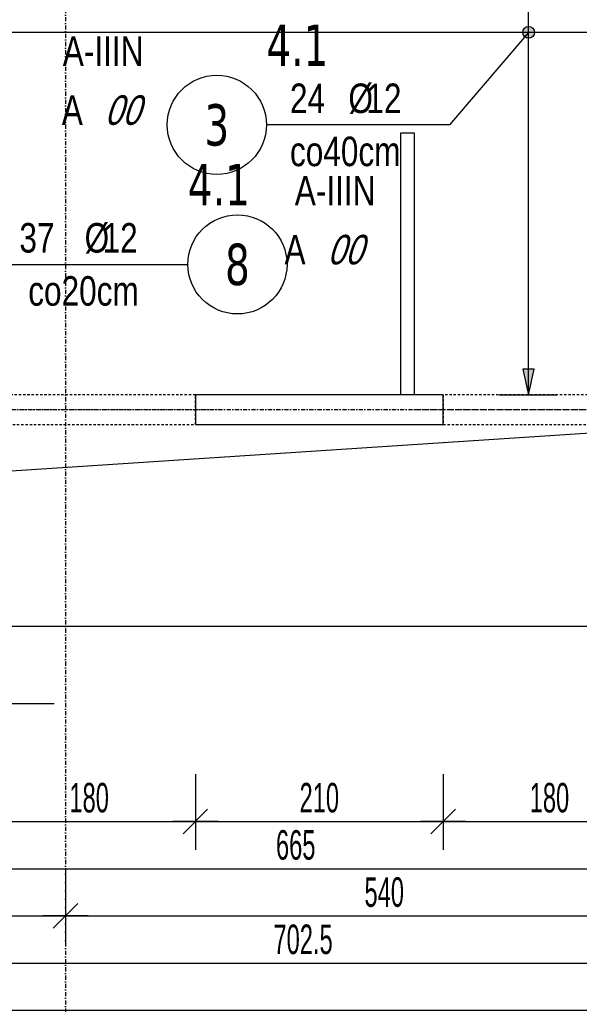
# Model space of a CAD drawing. Header units: millimetres. Extents: x -22500 to -4121, y -19317 to -14831.
# Tile 10 of 70: x -19746 to -19272, y -18158 to -17323. Entities that reach past the tile are written whole.
import ezdxf
from ezdxf.enums import TextEntityAlignment as Align

# ---------------------------------------------------------------- set-up
doc = ezdxf.new("R2010")
doc.units = ezdxf.units.MM
doc.header["$LTSCALE"] = 10
doc.linetypes.add('MO', pattern=[0.7, 0.35, -0.17, 0.01, -0.17])
doc.linetypes.add('MP', pattern=[0.36, 0.2, -0.16])
for name, color, linetype in [('BA_wym', 1, 'Continuous'), ('BD_lpm', 1, 'MP'), ('BD_osm', 1, 'MO'), ('BD_wic', 1, 'Continuous'), ('BD_wig', 3, 'Continuous'), ('BZ_odn', 1, 'Continuous'), ('BZ_opi1', 7, 'Continuous'), ('BZ_opi2', 4, 'Continuous'), ('BZ_P_wid', 3, 'Continuous'), ('BZ_wym', 1, 'Continuous')]:
    doc.layers.add(name, color=color, linetype=linetype)
doc.layers.add('BZ_pom', color=6, linetype='Continuous', plot=False)
doc.styles.add('BIKTBG', font='tahoma.ttf', dxfattribs={"width": 0.85})
doc.styles.add('BIKTS', font='bikromsw.shx', dxfattribs={"width": 0.8})
doc.styles.add('BIKWYM', font='bikromsw.shx', dxfattribs={"width": 0.6})
doc.dimstyles.new('BA_KP_100_cm', dxfattribs={"dimtxt": 25, "dimasz": 1.666667, "dimexe": 24, "dimexo": 0, "dimgap": 0, "dimtad": 0, "dimdec": 1, "dimrnd": 0.5, "dimzin": 9, "dimdsep": 46, "dimtxsty": 'BIKWYM', "dimblk": 'WYM-KR', "dimblk1": 'WYM-KP', "dimblk2": 'WYM-KP', "dimsah": 1, "dimcen": 0, "dimdle": 20, "dimclrd": 256, "dimclre": 256, "dimclrt": 7, "dimadec": 0, "dimazin": 0, "dimtfac": 0.033333, "dimtdec": 1, "dimtmove": 0, "dimatfit": 3, "dimldrblk": 'WYM-KP', "dimfxl": 1, "dimtvp": 0.8, "dimtolj": 1, "dimarcsym": 0})
doc.dimstyles.new('BA_KR_100_cm', dxfattribs={"dimtxt": 25, "dimasz": 1.666667, "dimexe": 24, "dimexo": 0, "dimgap": 0, "dimtad": 0, "dimdec": 1, "dimrnd": 0.5, "dimzin": 9, "dimdsep": 46, "dimtxsty": 'BIKWYM', "dimblk": 'WYM-KR', "dimcen": 0, "dimdle": 20, "dimclrd": 256, "dimclre": 256, "dimclrt": 2, "dimadec": 0, "dimazin": 0, "dimtfac": 0.033333, "dimtdec": 1, "dimtmove": 0, "dimatfit": 3, "dimldrblk": 'WYM-KR', "dimfxl": 25, "dimfxlon": 1, "dimtvp": 0.8, "dimtolj": 1, "dimarcsym": 0})
doc.dimstyles.new('BZ_KP_100_cm', dxfattribs={"dimtxt": 25, "dimasz": 1.666667, "dimexe": 24, "dimexo": 0, "dimgap": 0, "dimtad": 0, "dimdec": 1, "dimrnd": 0.5, "dimzin": 9, "dimdsep": 46, "dimtxsty": 'BIKWYM', "dimblk": 'WYM-KR', "dimblk1": 'WYM-KP', "dimblk2": 'WYM-KP', "dimsah": 1, "dimcen": 0, "dimdle": 20, "dimclrd": 256, "dimclre": 256, "dimclrt": 7, "dimadec": 0, "dimazin": 0, "dimtfac": 0.033333, "dimtdec": 1, "dimtmove": 0, "dimatfit": 3, "dimldrblk": 'WYM-KP', "dimfxl": 1, "dimtvp": 0.8, "dimtolj": 1, "dimarcsym": 0})
doc.dimstyles.new('BZ_ST_100_cm', dxfattribs={"dimtxt": 25, "dimasz": 1.666667, "dimexe": 24, "dimexo": 0, "dimgap": 0, "dimtad": 0, "dimdec": 1, "dimrnd": 0.5, "dimdsep": 46, "dimtxsty": 'BIKWYM', "dimblk": 'WYM-ST', "dimcen": 0, "dimdle": 20, "dimclrd": 256, "dimclre": 256, "dimclrt": 7, "dimadec": 0, "dimazin": 0, "dimtfac": 0.033333, "dimtdec": 1, "dimtix": 1, "dimtmove": 2, "dimatfit": 3, "dimldrblk": 'WYM-ST', "dimfxl": 25, "dimfxlon": 1, "dimtvp": 0.8, "dimtolj": 1, "dimtzin": 0, "dimarcsym": 0})

# ---------------------------------------------------------------- blocks, each defined once
blk = doc.blocks.new('WYM-KR')
at = {"color": 7, "linetype": 'ByBlock'}
blk.add_line((6.24, 6.24), (-6.24, -6.24), dxfattribs=at)
at = {"linetype": 'ByBlock'}
blk.add_line((11.52, 0), (-11.52, 0), dxfattribs=at)
blk = doc.blocks.new('*D44')
at = {"layer": 'BA_wym', "lineweight": -2}
for p, q in [((-19777.06, -17962.76), (-19777.06, -18026.76)), ((-19597.06, -17962.76), (-19597.06, -18026.76)), ((-19775.39, -18002.76), (-19598.72, -18002.76))]:
    blk.add_line(p, q, dxfattribs=at)
at = {"layer": 'Defpoints', "color": 0}
for p in [(-19777.06, -17666.31), (-19597.06, -17666.31), (-19597.06, -18002.76)]:
    blk.add_point(p, dxfattribs=at)
at = {"layer": 'BA_wym', "lineweight": -2, "xscale": 1.666666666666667, "yscale": 1.666666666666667, "zscale": 1.666666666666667, "rotation": 180}
blk.add_blockref('WYM-KR', (-19777.06, -18002.76), dxfattribs=at)
at = {"layer": 'BA_wym', "lineweight": -2, "xscale": 1.666666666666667, "yscale": 1.666666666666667, "zscale": 1.666666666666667}
blk.add_blockref('WYM-KR', (-19597.06, -18002.76), dxfattribs=at)
at = {"layer": 'BA_wym', "color": 2, "insert": (-19687.06, -17982.76), "char_height": 25, "attachment_point": 5, "style": 'BIKWYM'}
blk.add_mtext('\\A1;180', dxfattribs=at)
blk = doc.blocks.new('*D45')
at = {"layer": 'BA_wym', "lineweight": -2}
for p, q in [((-19597.06, -17962.76), (-19597.06, -18026.76)), ((-19387.06, -17962.76), (-19387.06, -18026.76)), ((-19595.39, -18002.76), (-19388.72, -18002.76))]:
    blk.add_line(p, q, dxfattribs=at)
at = {"layer": 'Defpoints', "color": 0}
for p in [(-19597.06, -17666.31), (-19387.06, -17666.31), (-19387.06, -18002.76)]:
    blk.add_point(p, dxfattribs=at)
at = {"layer": 'BA_wym', "lineweight": -2, "xscale": 1.666666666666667, "yscale": 1.666666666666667, "zscale": 1.666666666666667, "rotation": 180}
blk.add_blockref('WYM-KR', (-19597.06, -18002.76), dxfattribs=at)
at = {"layer": 'BA_wym', "lineweight": -2, "xscale": 1.666666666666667, "yscale": 1.666666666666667, "zscale": 1.666666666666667}
blk.add_blockref('WYM-KR', (-19387.06, -18002.76), dxfattribs=at)
at = {"layer": 'BA_wym', "color": 2, "insert": (-19492.06, -17982.76), "char_height": 25, "attachment_point": 5, "style": 'BIKWYM'}
blk.add_mtext('\\A1;210', dxfattribs=at)
blk = doc.blocks.new('*D46')
at = {"layer": 'BA_wym', "lineweight": -2}
for p, q in [((-19387.06, -17962.76), (-19387.06, -18026.76)), ((-19207.06, -17962.76), (-19207.06, -18026.76)), ((-19385.39, -18002.76), (-19208.72, -18002.76))]:
    blk.add_line(p, q, dxfattribs=at)
at = {"layer": 'Defpoints', "color": 0}
for p in [(-19387.06, -17666.31), (-19207.06, -17666.31), (-19207.06, -18002.76)]:
    blk.add_point(p, dxfattribs=at)
at = {"layer": 'BA_wym', "lineweight": -2, "xscale": 1.666666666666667, "yscale": 1.666666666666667, "zscale": 1.666666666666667, "rotation": 180}
blk.add_blockref('WYM-KR', (-19387.06, -18002.76), dxfattribs=at)
at = {"layer": 'BA_wym', "lineweight": -2, "xscale": 1.666666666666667, "yscale": 1.666666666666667, "zscale": 1.666666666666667}
blk.add_blockref('WYM-KR', (-19207.06, -18002.76), dxfattribs=at)
at = {"layer": 'BA_wym', "color": 2, "insert": (-19297.06, -17982.76), "char_height": 25, "attachment_point": 5, "style": 'BIKWYM'}
blk.add_mtext('\\A1;180', dxfattribs=at)
blk = doc.blocks.new('*D56')
at = {"layer": 'BA_wym', "lineweight": -2}
for p, q in [((-19844.55, -18002.76), (-19844.55, -18066.76)), ((-19179.55, -18002.76), (-19179.55, -18066.76)), ((-19842.88, -18042.76), (-19181.22, -18042.76))]:
    blk.add_line(p, q, dxfattribs=at)
at = {"layer": 'Defpoints', "color": 0}
for p in [(-19844.55, -17641.31), (-19179.55, -17837.31), (-19179.55, -18042.76)]:
    blk.add_point(p, dxfattribs=at)
at = {"layer": 'BA_wym', "lineweight": -2, "xscale": 1.666666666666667, "yscale": 1.666666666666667, "zscale": 1.666666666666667, "rotation": 180}
blk.add_blockref('WYM-KR', (-19844.55, -18042.76), dxfattribs=at)
at = {"layer": 'BA_wym', "lineweight": -2, "xscale": 1.666666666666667, "yscale": 1.666666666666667, "zscale": 1.666666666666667}
blk.add_blockref('WYM-KR', (-19179.55, -18042.76), dxfattribs=at)
at = {"layer": 'BA_wym', "color": 2, "insert": (-19512.05, -18022.76), "char_height": 25, "attachment_point": 5, "style": 'BIKWYM'}
blk.add_mtext('\\A1;665', dxfattribs=at)
blk = doc.blocks.new('*D63')
at = {"layer": 'BA_wym', "lineweight": -2}
for p, q in [((-19857.05, -18042.76), (-19857.05, -18106.76)), ((-19707.05, -18042.76), (-19707.05, -18106.76)), ((-19855.38, -18082.76), (-19708.72, -18082.76))]:
    blk.add_line(p, q, dxfattribs=at)
at = {"layer": 'Defpoints', "color": 0}
for p in [(-19707.05, -17560.74), (-19857.05, -17666.31), (-19707.05, -18082.76)]:
    blk.add_point(p, dxfattribs=at)
at = {"layer": 'BA_wym', "lineweight": -2, "xscale": 1.666666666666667, "yscale": 1.666666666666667, "zscale": 1.666666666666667, "rotation": 180}
blk.add_blockref('WYM-KR', (-19857.05, -18082.76), dxfattribs=at)
at = {"layer": 'BA_wym', "lineweight": -2, "xscale": 1.666666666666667, "yscale": 1.666666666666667, "zscale": 1.666666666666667}
blk.add_blockref('WYM-KR', (-19707.05, -18082.76), dxfattribs=at)
at = {"layer": 'BA_wym', "color": 2, "insert": (-19782.05, -18062.76), "char_height": 25, "attachment_point": 5, "style": 'BIKWYM'}
blk.add_mtext('\\A1;150', dxfattribs=at)
blk = doc.blocks.new('*D64')
at = {"layer": 'BA_wym', "lineweight": -2}
for p, q in [((-19707.05, -18042.76), (-19707.05, -18106.76)), ((-19167.05, -18042.76), (-19167.05, -18106.76)), ((-19705.38, -18082.76), (-19168.72, -18082.76))]:
    blk.add_line(p, q, dxfattribs=at)
at = {"layer": 'Defpoints', "color": 0}
for p in [(-19707.05, -17666.51), (-19167.05, -17670.48), (-19167.05, -18082.76)]:
    blk.add_point(p, dxfattribs=at)
at = {"layer": 'BA_wym', "lineweight": -2, "xscale": 1.666666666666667, "yscale": 1.666666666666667, "zscale": 1.666666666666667, "rotation": 180}
blk.add_blockref('WYM-KR', (-19707.05, -18082.76), dxfattribs=at)
at = {"layer": 'BA_wym', "lineweight": -2, "xscale": 1.666666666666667, "yscale": 1.666666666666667, "zscale": 1.666666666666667}
blk.add_blockref('WYM-KR', (-19167.05, -18082.76), dxfattribs=at)
at = {"layer": 'BA_wym', "color": 2, "insert": (-19437.05, -18062.76), "char_height": 25, "attachment_point": 5, "style": 'BIKWYM'}
blk.add_mtext('\\A1;540', dxfattribs=at)
blk = doc.blocks.new('*D69')
at = {"layer": 'BA_wym', "lineweight": -2}
for p, q in [((-19857.05, -18082.76), (-19857.05, -18146.76)), ((-19154.55, -18082.76), (-19154.55, -18146.76)), ((-19855.38, -18122.76), (-19156.22, -18122.76))]:
    blk.add_line(p, q, dxfattribs=at)
at = {"layer": 'Defpoints', "color": 0}
for p in [(-19857.05, -17800.31), (-19154.55, -17837.31), (-19154.55, -18122.76)]:
    blk.add_point(p, dxfattribs=at)
at = {"layer": 'BA_wym', "lineweight": -2, "xscale": 1.666666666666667, "yscale": 1.666666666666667, "zscale": 1.666666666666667, "rotation": 180}
blk.add_blockref('WYM-KR', (-19857.05, -18122.76), dxfattribs=at)
at = {"layer": 'BA_wym', "lineweight": -2, "xscale": 1.666666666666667, "yscale": 1.666666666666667, "zscale": 1.666666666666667}
blk.add_blockref('WYM-KR', (-19154.55, -18122.76), dxfattribs=at)
at = {"layer": 'BA_wym', "color": 2, "insert": (-19505.8, -18102.76), "char_height": 25, "attachment_point": 5, "style": 'BIKWYM'}
blk.add_mtext('\\A1;702.5', dxfattribs=at)
blk = doc.blocks.new('*D71')
at = {"layer": 'BA_wym', "lineweight": -2}
for p, q in [((-21734.55, -18122.76), (-21734.55, -18186.76)), ((-19179.55, -18122.76), (-19179.55, -18186.76)), ((-21732.88, -18162.76), (-19181.22, -18162.76))]:
    blk.add_line(p, q, dxfattribs=at)
at = {"layer": 'Defpoints', "color": 0}
for p in [(-21734.55, -17837.31), (-19179.55, -17837.31), (-19179.55, -18162.76)]:
    blk.add_point(p, dxfattribs=at)
at = {"layer": 'BA_wym', "lineweight": -2, "xscale": 1.666666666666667, "yscale": 1.666666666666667, "zscale": 1.666666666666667, "rotation": 180}
blk.add_blockref('WYM-KR', (-21734.55, -18162.76), dxfattribs=at)
at = {"layer": 'BA_wym', "lineweight": -2, "xscale": 1.666666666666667, "yscale": 1.666666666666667, "zscale": 1.666666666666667}
blk.add_blockref('WYM-KR', (-19179.55, -18162.76), dxfattribs=at)
at = {"layer": 'BA_wym', "color": 2, "insert": (-20457.05, -18142.76), "char_height": 25, "attachment_point": 5, "style": 'BIKWYM'}
blk.add_mtext('\\A1;2555', dxfattribs=at)
blk = doc.blocks.new('*D73')
at = {"layer": 'BA_wym', "lineweight": -2}
for p, q in [((-21759.55, -18162.76), (-21759.55, -18226.76)), ((-19154.55, -18162.76), (-19154.55, -18226.76)), ((-21757.88, -18202.76), (-19156.22, -18202.76))]:
    blk.add_line(p, q, dxfattribs=at)
at = {"layer": 'Defpoints', "color": 0}
for p in [(-21759.55, -17837.31), (-19154.55, -17837.31), (-19154.55, -18202.76)]:
    blk.add_point(p, dxfattribs=at)
at = {"layer": 'BA_wym', "lineweight": -2, "xscale": 1.666666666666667, "yscale": 1.666666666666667, "zscale": 1.666666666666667, "rotation": 180}
blk.add_blockref('WYM-KR', (-21759.55, -18202.76), dxfattribs=at)
at = {"layer": 'BA_wym', "lineweight": -2, "xscale": 1.666666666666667, "yscale": 1.666666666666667, "zscale": 1.666666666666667}
blk.add_blockref('WYM-KR', (-19154.55, -18202.76), dxfattribs=at)
at = {"layer": 'BA_wym', "color": 2, "insert": (-20457.05, -18182.76), "char_height": 25, "attachment_point": 5, "style": 'BIKWYM'}
blk.add_mtext('\\A1;2605', dxfattribs=at)
blk = doc.blocks.new('*D127')
at = {"layer": 'BA_wym', "lineweight": -2}
for p, q in [((-18708.55, -15790.31), (-18659.55, -15790.31)), ((-18683.55, -15791.98), (-18683.55, -17835.64)), ((-18708.55, -17837.31), (-18659.55, -17837.31))]:
    blk.add_line(p, q, dxfattribs=at)
at = {"layer": 'Defpoints', "color": 0}
for p in [(-19844.55, -15790.31), (-19154.55, -17837.31), (-18683.55, -17837.31)]:
    blk.add_point(p, dxfattribs=at)
at = {"layer": 'BA_wym', "lineweight": -2, "xscale": 1.666666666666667, "yscale": 1.666666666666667, "zscale": 1.666666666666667}
for p, rotation in [((-18683.55, -15790.31), 90), ((-18683.55, -17837.31), 270)]:
    blk.add_blockref('WYM-KR', p, dxfattribs=dict(at, rotation=rotation))
at = {"layer": 'BA_wym', "color": 2, "insert": (-18703.55, -16813.81), "char_height": 25, "attachment_point": 5, "rotation": 90, "style": 'BIKWYM'}
blk.add_mtext('\\A1;2047', dxfattribs=at)
blk = doc.blocks.new('*D133')
at = {"layer": 'BA_wym', "lineweight": -2}
for p, q in [((-21930.55, -18202.76), (-21930.55, -18266.76)), ((-18983.55, -18202.76), (-18983.55, -18266.76)), ((-21928.88, -18242.76), (-18985.22, -18242.76))]:
    blk.add_line(p, q, dxfattribs=at)
at = {"layer": 'Defpoints', "color": 0}
for p in [(-21930.55, -16738.81), (-18983.55, -16738.81), (-18983.55, -18242.76)]:
    blk.add_point(p, dxfattribs=at)
at = {"layer": 'BA_wym', "lineweight": -2, "xscale": 1.666666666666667, "yscale": 1.666666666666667, "zscale": 1.666666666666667, "rotation": 180}
blk.add_blockref('WYM-KR', (-21930.55, -18242.76), dxfattribs=at)
at = {"layer": 'BA_wym', "lineweight": -2, "xscale": 1.666666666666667, "yscale": 1.666666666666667, "zscale": 1.666666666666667}
blk.add_blockref('WYM-KR', (-18983.55, -18242.76), dxfattribs=at)
at = {"layer": 'BA_wym', "color": 2, "insert": (-20457.05, -18222.76), "char_height": 25, "attachment_point": 5, "style": 'BIKWYM'}
blk.add_mtext('\\A1;2947', dxfattribs=at)
blk = doc.blocks.new('WYM-ST')
blk.add_hatch(color=256).paths.add_polyline_path([(-13, 2.88), (0, 0), (-13, -2.88)])
blk.add_lwpolyline([(0, 0), (-13, 2.88), (-13, -2.88), (0, 0)])
blk = doc.blocks.new('*D203')
at = {"layer": 'BA_wym', "lineweight": -2}
for p, q in [((-18668.55, -15670.29), (-18619.55, -15670.29)), ((-18643.55, -15671.96), (-18643.55, -17835.64)), ((-18668.55, -17837.31), (-18619.55, -17837.31))]:
    blk.add_line(p, q, dxfattribs=at)
at = {"layer": 'Defpoints', "color": 0}
for p in [(-19838.55, -15670.29), (-19154.55, -17837.31), (-18643.55, -17837.31)]:
    blk.add_point(p, dxfattribs=at)
at = {"layer": 'BA_wym', "lineweight": -2, "xscale": 1.666666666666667, "yscale": 1.666666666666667, "zscale": 1.666666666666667}
for p, rotation in [((-18643.55, -15670.29), 90), ((-18643.55, -17837.31), 270)]:
    blk.add_blockref('WYM-KR', p, dxfattribs=dict(at, rotation=rotation))
at = {"layer": 'BA_wym', "color": 2, "insert": (-18663.55, -16753.8), "char_height": 25, "attachment_point": 5, "rotation": 90, "style": 'BIKWYM'}
blk.add_mtext('\\A1;2167', dxfattribs=at)
blk = doc.blocks.new('*D404')
at = {"layer": 'BA_wym', "lineweight": -2}
for p, q in [((-19339.75, -16706.31), (-19290.75, -16706.31)), ((-19314.75, -17639.64), (-19314.75, -16707.98)), ((-19339.75, -17641.31), (-19290.75, -17641.31))]:
    blk.add_line(p, q, dxfattribs=at)
at = {"layer": 'Defpoints', "color": 0}
for p in [(-20444.55, -16706.31), (-19314.75, -16706.31), (-19487.77, -17641.31)]:
    blk.add_point(p, dxfattribs=at)
at = {"layer": 'BA_wym', "lineweight": -2, "xscale": 1.666666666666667, "yscale": 1.666666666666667, "zscale": 1.666666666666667}
for p, rotation in [((-19314.75, -16706.31), 90), ((-19314.75, -17641.31), 270)]:
    blk.add_blockref('WYM-ST', p, dxfattribs=dict(at, rotation=rotation))
at = {"layer": 'BA_wym', "color": 7, "insert": (-19334.75, -17110.53), "char_height": 25, "attachment_point": 5, "rotation": 90, "style": 'BIKWYM'}
blk.add_mtext('\\A1;935', dxfattribs=at)
blk = doc.blocks.new('WYM-KP')
blk.add_hatch(color=256).paths.add_polyline_path([(3, 0, 1), (-3, 0, 1)])
blk.add_circle((0, 0), 3)
blk = doc.blocks.new('bik_BlkOpPret', base_point=(1524.45, 7050.26))
at = {"layer": 'BZ_opi1', "style": 'BIKTS', "width": 0.6}
for tag, p in [('SZTUK', (1533.83, 7057.76)), ('PRZEDR_FI', (1554.72, 7057.76)), ('PRZEKROJ', (1563.29, 7057.76)), ('PRZEDR_L', (1533.83, 7024.01)), ('DLUGOSC', (1568.65, 7024.01)), ('UWAGA', (1533.83, 6997.76))]:
    blk.add_attdef(tag, p, '', height=18.75, dxfattribs=at)
at = {"layer": 'BZ_opi2', "style": 'BIKTBG', "width": 0.6}
blk.add_attdef('NUMER', text='', height=26.25, dxfattribs=at).set_placement((1620.77, 7050.26), align=Align.MIDDLE_CENTER)
at = {"layer": 'BZ_pom', "width": 0.6}
for tag, p, height, style in [('POZYCJA', (1589.27, 7087.76), 26.25, 'BIKTBG'), ('GATUNEK', (1630.22, 7087.76), 18.75, 'BIKTS'), ('METODA_L', (1639.09, 7050.26), 18.75, 'BIKTS'), ('EURO_KOD', (1663.74, 7050.26), 18.75, 'BIKTS')]:
    blk.add_attdef(tag, p, '', height=height, dxfattribs=dict(at, style=style))
at = {"layer": 'BZ_wym', "width": 0.6}
for tag, p, height, style, flags in [('PRZEDR_NR', (1533.83, 6969.63), 26.25, 'BIKTBG', 1), ('PRZEDR_SZT', (1533.83, 6941.51), 18.75, 'BIKTS', 1), ('TYP_PRETA', (1533.83, 6913.38), 18.75, 'BIKTS', 3), ('EURO_KOD_SEGMENTY', (1567.58, 6885.26), 18.75, 'BIKTS', 3), ('HAK_1', (1533.83, 6857.13), 18.75, 'BIKTS', 3), ('HAK_2', (1533.83, 6829.01), 18.75, 'BIKTS', 3), ('ID', (1533.83, 6800.88), 18.75, 'BIKTS', 3), ('ID_C', (1533.83, 6772.76), 18.75, 'BIKTS', 3), ('b_atr_0', (1533.83, 6744.63), 18.75, 'BIKTS', 3)]:
    blk.add_attdef(tag, p, '', height=height, dxfattribs=dict(at, style=style, flags=flags))

msp = doc.modelspace()

# ---------------------------------------------------------------- linework, layer by layer
at = {"layer": 'BD_lpm'}
for points in [[(-19777.06, -17666.31), (-19597.06, -17666.31), (-19597.06, -17641.31), (-19777.06, -17641.31)], [(-19387.06, -17666.31), (-19207.06, -17666.31), (-19207.06, -17641.31), (-19387.06, -17641.31)]]:
    msp.add_lwpolyline(points, close=True, dxfattribs=at)
at = {"layer": 'BD_osm', "color": 5}
for p, q in [((-19802.06, -17653.81), (-19572.06, -17653.81)), ((-19412.06, -17653.81), (-19182.06, -17653.81))]:
    msp.add_line(p, q, dxfattribs=at)
at = {"layer": 'BD_osm'}
for points in [[(-19707.05, -15130.31), (-19707.05, -18342.76)], [(-22370.55, -17653.81), (-18543.55, -17653.81)]]:
    msp.add_lwpolyline(points, dxfattribs=at)
at = {"layer": 'BD_wic', "color": 8}
msp.add_lwpolyline([(-19423.05, -17641.31), (-19423.05, -17419.32), (-19411.55, -17419.32), (-19411.55, -17641.31)], dxfattribs=at)
at = {"layer": 'BD_wic'}
for points in [[(-21759.55, -17837.31), (-19154.55, -17666.31)], [(-21734.55, -17837.31), (-19179.55, -17837.31)]]:
    msp.add_lwpolyline(points, dxfattribs=at)
at = {"layer": 'BD_wig'}
msp.add_lwpolyline([(-19597.06, -17666.31), (-19387.06, -17666.31), (-19387.06, -17641.31), (-19597.06, -17641.31)], close=True, dxfattribs=at)
at = {"layer": 'BZ_odn'}
for centre in [(-19578.92, -17412.52), (-19561.43, -17530.73)]:
    msp.add_circle(centre, 42, dxfattribs=at)
at = {"layer": 'BZ_P_wid', "const_width": 1.2}
msp.add_lwpolyline([(-20237.55, -17334.16), (-19157.55, -17334.16)], dxfattribs=at)

# ---------------------------------------------------------------- block references
ref = msp.add_blockref('bik_BlkOpPret', (-19381.68, -17412.52))
ref.add_attrib('NUMER', '3', dxfattribs={"layer": 'BZ_opi2', "height": 35, "style": 'BIKTBG', "width": 0.8}).set_placement((-19578.92, -17412.52), align=Align.MIDDLE_CENTER)
ref.add_attrib('POZYCJA', '4.1', (-19536.92, -17362.52), dxfattribs={"layer": 'BZ_pom', "height": 35, "style": 'BIKTBG', "width": 0.8})
ref.add_attrib('SZTUK', '24', (-19516.92, -17402.52), dxfattribs={"layer": 'BZ_opi1', "height": 25, "style": 'BIKTS', "width": 0.8})
ref.add_attrib('GATUNEK', 'A-IIIN', (-19709.41, -17362.52), dxfattribs={"layer": 'BZ_pom', "height": 25, "style": 'BIKTS', "width": 0.8})
ref.add_attrib('PRZEKROJ', '12', (-19452.16, -17402.52), dxfattribs={"layer": 'BZ_opi1', "height": 25, "style": 'BIKTS', "width": 0.8})
ref.add_attrib('UWAGA', 'co40cm', (-19516.92, -17447.52), dxfattribs={"layer": 'BZ_opi1', "height": 25, "style": 'BIKTS', "width": 0.8})
ref.add_attrib('METODA_L', 'A', (-19710.25, -17412.52), dxfattribs={"layer": 'BZ_pom', "height": 25, "style": 'BIKTS', "width": 0.8})
ref.add_attrib('PRZEDR_FI', '%%c', (-19467.4, -17402.52), dxfattribs={"layer": 'BZ_opi1', "height": 25, "style": 'BIKTS', "width": 0.8})
ref.add_attrib('EURO_KOD', '00', (-19674.06, -17412.52), dxfattribs={"layer": 'BZ_pom', "height": 25, "style": 'BIKTS', "oblique": 18, "width": 0.8})
ref = msp.add_blockref('bik_BlkOpPret', (-19758.67, -17530.73))
ref.add_attrib('NUMER', '8', dxfattribs={"layer": 'BZ_opi2', "height": 35, "style": 'BIKTBG', "width": 0.8}).set_placement((-19561.43, -17530.73), align=Align.MIDDLE_CENTER)
ref.add_attrib('POZYCJA', '4.1', (-19603.43, -17480.73), dxfattribs={"layer": 'BZ_pom', "height": 35, "style": 'BIKTBG', "width": 0.8})
ref.add_attrib('SZTUK', '37', (-19746.17, -17520.73), dxfattribs={"layer": 'BZ_opi1', "height": 25, "style": 'BIKTS', "width": 0.8})
ref.add_attrib('GATUNEK', 'A-IIIN', (-19512.85, -17480.73), dxfattribs={"layer": 'BZ_pom', "height": 25, "style": 'BIKTS', "width": 0.8})
ref.add_attrib('PRZEKROJ', '12', (-19675.7, -17520.73), dxfattribs={"layer": 'BZ_opi1', "height": 25, "style": 'BIKTS', "width": 0.8})
ref.add_attrib('UWAGA', 'co20cm', (-19738.67, -17565.73), dxfattribs={"layer": 'BZ_opi1', "height": 25, "style": 'BIKTS', "width": 0.8})
ref.add_attrib('METODA_L', 'A', (-19521.53, -17530.73), dxfattribs={"layer": 'BZ_pom', "height": 25, "style": 'BIKTS', "width": 0.8})
ref.add_attrib('PRZEDR_FI', '%%c', (-19690.93, -17520.73), dxfattribs={"layer": 'BZ_opi1', "height": 25, "style": 'BIKTS', "width": 0.8})
ref.add_attrib('EURO_KOD', '00', (-19485.34, -17530.73), dxfattribs={"layer": 'BZ_pom', "height": 25, "style": 'BIKTS', "oblique": 18, "width": 0.8})

# ---------------------------------------------------------------- dimensions: what is measured, and where the dimension line sits
at = {"layer": 'BA_wym'}
for base, p1, picture, middle in [((-18643.55, -17837.31), (-19838.55, -15670.29), '*D203', (-18663.55, -16753.8)), ((-18683.55, -17837.31), (-19844.55, -15790.31), '*D127', (-18703.55, -16813.81))]:
    dim = msp.add_linear_dim(base=base, p1=p1, p2=(-19154.55, -17837.31), angle=90, dimstyle='BA_KR_100_cm', override={"dimatfit": 1}, dxfattribs=at)
    dim.commit()
    dim.dimension.update_dxf_attribs({"geometry": picture, "text_midpoint": middle})
dim = msp.add_linear_dim(base=(-19314.75, -16706.31), p1=(-19487.77, -17641.31), p2=(-20444.55, -16706.31), angle=90, dimstyle='BZ_ST_100_cm', override={"dimrnd": 1, "dimblk": 'WYM-ST'}, dxfattribs=at)
dim.commit()
dim.dimension.update_dxf_attribs({"geometry": '*D404', "text_midpoint": (-19334.75, -17110.53), "dimtype": 160})
for base, p1, p2, override, picture, middle in [((-18983.55, -18242.76), (-21930.55, -16738.81), (-18983.55, -16738.81), {"dimatfit": 1, "dimfxl": 40}, '*D133', (-20457.05, -18222.76)), ((-19707.05, -18082.76), (-19857.05, -17666.31), (-19707.05, -17560.74), {"dimtmove": 1, "dimatfit": 1, "dimfxl": 40}, '*D63', (-19782.05, -18062.76)), ((-19179.55, -18042.76), (-19844.55, -17641.31), (-19179.55, -17837.31), {"dimtmove": 1, "dimatfit": 1, "dimfxl": 40}, '*D56', (-19512.05, -18022.76)), ((-19597.06, -18002.76), (-19777.06, -17666.31), (-19597.06, -17666.31), {"dimtmove": 1, "dimatfit": 1, "dimfxl": 40}, '*D44', (-19687.06, -17982.76)), ((-19167.05, -18082.76), (-19707.05, -17666.51), (-19167.05, -17670.48), {"dimtmove": 1, "dimatfit": 1, "dimfxl": 40}, '*D64', (-19437.05, -18062.76)), ((-19387.06, -18002.76), (-19597.06, -17666.31), (-19387.06, -17666.31), {"dimtmove": 1, "dimatfit": 1, "dimfxl": 40}, '*D45', (-19492.06, -17982.76)), ((-19207.06, -18002.76), (-19387.06, -17666.31), (-19207.06, -17666.31), {"dimtmove": 1, "dimatfit": 1, "dimfxl": 40}, '*D46', (-19297.06, -17982.76)), ((-19154.55, -18122.76), (-19857.05, -17800.31), (-19154.55, -17837.31), {"dimtmove": 1, "dimatfit": 1, "dimfxl": 40}, '*D69', (-19505.8, -18102.76)), ((-19154.55, -18202.76), (-21759.55, -17837.31), (-19154.55, -17837.31), {"dimatfit": 1, "dimfxl": 40}, '*D73', (-20457.05, -18182.76)), ((-19179.55, -18162.76), (-21734.55, -17837.31), (-19179.55, -17837.31), {"dimtmove": 1, "dimatfit": 1, "dimfxl": 40}, '*D71', (-20457.05, -18142.76))]:
    dim = msp.add_linear_dim(base=base, p1=p1, p2=p2, dimstyle='BA_KR_100_cm', override=override, dxfattribs=at)
    dim.commit()
    dim.dimension.update_dxf_attribs({"geometry": picture, "text_midpoint": middle})

# ---------------------------------------------------------------- leaders
at = {"layer": 'BZ_odn'}
for points, dimstyle in [([(-19314.75, -17334.16), (-19381.68, -17412.52), (-19536.92, -17412.52)], 'BA_KP_100_cm'), ([(-19787.74, -17467.79), (-19758.67, -17530.73), (-19603.43, -17530.73)], 'BZ_KP_100_cm')]:
    msp.add_leader(points, dimstyle=dimstyle, dxfattribs=at)
at = {"layer": 'BZ_odn', "has_arrowhead": 0}
msp.add_leader([(-21057.05, -17818.81), (-21024.23, -17902.76), (-19716.71, -17902.76)], dimstyle='BZ_ST_100_cm', dxfattribs=at)

doc.saveas('drawing.dxf')
